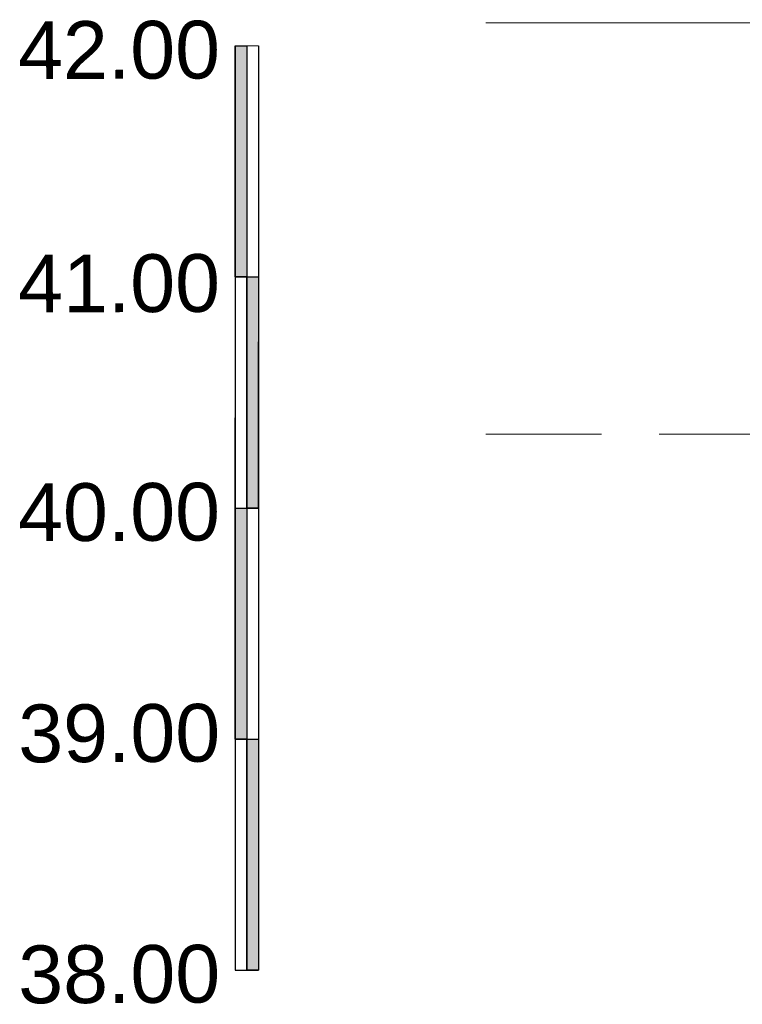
# Model space of a CAD drawing. Header units: metres. Extents: x 561538 to 562530, y 6580867 to 6581188.
# Tile 54 of 78: x 562501.1 to 562504.23, y 6580880.37 to 6580884.63. Entities that reach past the tile are written whole.
import ezdxf

# ---------------------------------------------------------------- set-up
doc = ezdxf.new("R2010")
doc.units = ezdxf.units.M
doc.linetypes.add('DASHED', pattern=[0.75, 0.5, -0.25])
doc.layers.add('KLM_nähtavus', color=5, linetype='Continuous', lineweight=9)
doc.layers.add('VV_xref', color=7, linetype='Continuous', lineweight=9)
doc.layers.add('LK-Lõige', color=7, linetype='Continuous', lineweight=9, true_color=0x000000)
doc.styles.add('LK-500', font='swiss.ttf', dxfattribs={"height": 1})

msp = doc.modelspace()

# ---------------------------------------------------------------- hatches: boundary and pattern name
h = msp.add_hatch(color=256)
h.dxf.hatch_style = 1
h.paths.add_polyline_path([(562502.0364, 6580884.5205), (562502.0864, 6580884.5205), (562502.0864, 6580883.5205), (562502.0364, 6580883.5205)])
h = msp.add_hatch(color=256)
h.dxf.hatch_style = 1
h.paths.add_polyline_path([(562502.0864, 6580883.5205), (562502.1364, 6580883.5205), (562502.1364, 6580882.5205), (562502.0864, 6580882.5205)])
h = msp.add_hatch(color=256)
h.dxf.hatch_style = 1
h.paths.add_polyline_path([(562502.0364, 6580882.5205), (562502.0864, 6580882.5205), (562502.0864, 6580881.5205), (562502.0364, 6580881.5205)])
h = msp.add_hatch(color=256)
h.dxf.hatch_style = 1
h.paths.add_polyline_path([(562502.0864, 6580881.5205), (562502.1364, 6580881.5205), (562502.1364, 6580880.5205), (562502.0864, 6580880.5205)])

# ---------------------------------------------------------------- linework, layer by layer
for p, q in [((562502.0364, 6580884.5205), (562502.0364, 6580883.5205)), ((562502.0364, 6580884.5205), (562502.0864, 6580884.5205)), ((562502.0364, 6580883.5205), (562502.0364, 6580884.5205)), ((562502.0864, 6580884.5205), (562502.0864, 6580883.5205)), ((562502.0864, 6580884.5205), (562502.0864, 6580883.5205)), ((562502.1364, 6580884.5205), (562502.1364, 6580883.5205)), ((562502.0364, 6580883.5205), (562502.0364, 6580882.5205)), ((562502.0364, 6580883.5205), (562502.1364, 6580883.5205)), ((562502.0864, 6580883.5205), (562502.0364, 6580883.5205)), ((562502.0864, 6580883.5205), (562502.0864, 6580882.5205)), ((562502.0864, 6580883.5205), (562502.1364, 6580883.5205)), ((562502.0864, 6580882.5205), (562502.0864, 6580883.5205)), ((562502.1364, 6580883.5205), (562502.1364, 6580882.5205)), ((562502.1364, 6580883.5205), (562502.1364, 6580882.5205)), ((562502.0364, 6580882.5205), (562502.1364, 6580882.5205)), ((562502.0364, 6580882.5205), (562502.0364, 6580881.5205)), ((562502.0364, 6580882.5205), (562502.1364, 6580882.5205)), ((562502.0364, 6580882.5205), (562502.0864, 6580882.5205)), ((562502.0364, 6580881.5205), (562502.0364, 6580882.5205)), ((562502.1364, 6580882.5205), (562502.0864, 6580882.5205)), ((562502.0864, 6580882.5205), (562502.0864, 6580881.5205)), ((562502.0864, 6580882.5205), (562502.0864, 6580881.5205)), ((562502.1364, 6580882.5205), (562502.1364, 6580881.5205)), ((562502.0864, 6580881.5205), (562502.0364, 6580881.5205)), ((562502.0364, 6580881.5205), (562502.1364, 6580881.5205)), ((562502.0364, 6580881.5205), (562502.0364, 6580880.5205)), ((562502.0864, 6580881.5205), (562502.0864, 6580880.5205)), ((562502.0864, 6580881.5205), (562502.1364, 6580881.5205)), ((562502.0864, 6580880.5205), (562502.0864, 6580881.5205)), ((562502.1364, 6580881.5205), (562502.1364, 6580880.5205)), ((562502.1364, 6580881.5205), (562502.1364, 6580880.5205)), ((562502.0364, 6580880.5205), (562502.1364, 6580880.5205)), ((562502.0364, 6580880.5205), (562502.1364, 6580880.5205)), ((562502.1364, 6580880.5205), (562502.0864, 6580880.5205))]:
    msp.add_line(p, q)
at = {"ltscale": 0.5}
for p, q in [((562502.1364, 6580882.5205), (562502.1364, 6580883.2405)), ((562502.1364, 6580882.5205), (562502.1364, 6580883.1405)), ((562502.1364, 6580882.5205), (562502.1364, 6580883.1205)), ((562502.1364, 6580882.5205), (562502.1364, 6580883.0705)), ((562502.1364, 6580882.5205), (562502.1364, 6580882.9905)), ((562502.1364, 6580882.5205), (562502.1364, 6580882.9405)), ((562502.0364, 6580882.5205), (562502.0364, 6580882.9113)), ((562502.1364, 6580882.5205), (562502.1364, 6580882.9205))]:
    msp.add_line(p, q, dxfattribs=at)
at = {"color": 86, "linetype": 'DASHED'}
msp.add_line((562502.0864, 6580882.5205), (562502.0864, 6580883.2305), dxfattribs=at)
at = {"layer": 'KLM_nähtavus', "color": 74, "linetype": 'DASHED'}
msp.add_line((562503.1211, 6580882.8405), (562513.4211, 6580882.8405), dxfattribs=at)
at = {"layer": 'VV_xref', "linetype": 'Continuous', "lineweight": 9}
for p, q in [((562503.1211, 6580884.6205), (562504.3211, 6580884.6205)), ((562502.0364, 6580884.5205), (562502.1364, 6580884.5205)), ((562502.1364, 6580883.5205), (562502.1364, 6580884.1478)), ((562502.1364, 6580882.5205), (562502.1364, 6580883.3505)), ((562502.1364, 6580882.5205), (562502.1364, 6580883.2205)), ((562502.1364, 6580881.5205), (562502.1364, 6580882.1478)), ((562502.0364, 6580880.5205), (562502.0364, 6580881.0205))]:
    msp.add_line(p, q, dxfattribs=at)
at = {"layer": 'VV_xref'}
msp.add_line((562502.0864, 6580882.5205), (562502.0864, 6580882.4205), dxfattribs=at)

# ---------------------------------------------------------------- texts
at = {"layer": 'LK-Lõige', "linetype": 'Continuous', "style": 'LK-500'}
for s, p in [('42.00', (562501.097, 6580884.3767)), ('41.00', (562501.097, 6580883.3666)), ('40.00', (562501.097, 6580882.3767)), ('39.00', (562501.0977, 6580881.4196)), ('38.00', (562501.0977, 6580880.3767))]:
    msp.add_text(s, height=0.25, rotation=0.2195, dxfattribs=at).set_placement(p)

doc.saveas('drawing.dxf')
